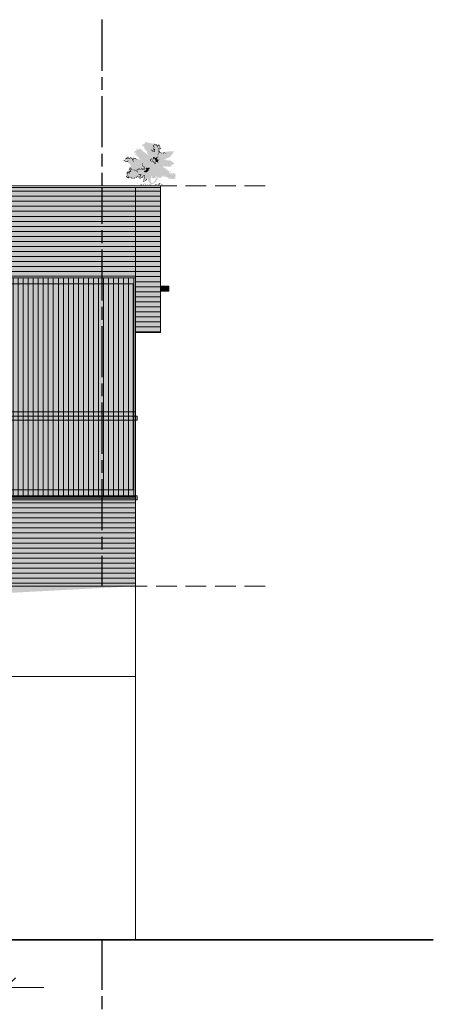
# Model space of a CAD drawing. Header units: millimetres. Extents: x -39200 to 51213, y -35420 to 51000.
# Tile 7 of 178: x 10158 to 15100, y -28666 to -16912. Entities that reach past the tile are written whole.
import ezdxf

# ---------------------------------------------------------------- set-up
doc = ezdxf.new("R2010")
doc.units = ezdxf.units.MM
doc.header["$LTSCALE"] = 100
doc.header["$PDMODE"] = 1
doc.header["$PDSIZE"] = -2
doc.linetypes.add('[LS] ISO-08 Long Dashed Short Dashed', pattern=[9.144, 6.096, -0.762, 1.524, -0.762])
doc.linetypes.add('[LS] Type-2', pattern=[3.52999, 2.469998, -1.059993])
doc.layers.get('0').update_dxf_attribs({"lineweight": 5})
for name, color, linetype, lineweight in [('5', 7, 'Continuous', 18), ('Geen', 7, 'Continuous', 9), ('Maatlijnen', 7, 'Continuous', 9), ('none', 7, 'Continuous', 13)]:
    doc.layers.add(name, color=color, linetype=linetype, lineweight=lineweight)
doc.styles.add('Century Gothic', font='Century-Gothic_9791.ttf')
doc.dimstyles.new('Arch', dxfattribs={"dimtxt": 101.056134, "dimasz": 224.482422, "dimexe": 317.5, "dimexo": 158.75, "dimgap": 158.75, "dimtad": 1, "dimdec": 4, "dimtxsty": 'Century Gothic', "dimblk": 'VW_SLASH-2', "dimblk1": 'VW_SLASH-2', "dimblk2": 'VW_SLASH-2', "dimcen": 0, "dimdle": 158.75, "dimazin": 0, "dimtfac": 1, "dimtdec": 4, "dimtix": 1, "dimtmove": 0, "dimatfit": 0, "dimldrblk": 'VW_FILLEDARROW', "dimfxl": 1, "dimfrac": 2, "dimtolj": 1, "dimarcsym": 0})
pattern_1 = [(0, (0, 0), (4e-15, -60), [])]

# ---------------------------------------------------------------- blocks, each defined once
blk = doc.blocks.new('Groep-188')
at = {"layer": 'Geen', "color": 5, "linetype": '[LS] ISO-08 Long Dashed Short Dashed', "lineweight": 25, "true_color": 0x0000ff, "transparency": 33554687}
blk.add_line((11140, -16912), (11140, -29210), dxfattribs=at)
blk = doc.blocks.new('VW_SLASH-2')
at = {"color": 0, "linetype": 'ByBlock', "lineweight": -2, "transparency": 16777216}
blk.add_line((0.707, 0), (-1, 0), dxfattribs=at)
at = {"color": 0, "linetype": 'Continuous', "lineweight": 20, "transparency": 16777216, "flags": 128}
blk.add_lwpolyline([(0.5, 0.5), (-0.5, -0.5)], dxfattribs=at)
blk = doc.blocks.new('*D255')
at = {"layer": 'Defpoints', "color": 0, "transparency": 33554687}
for p in [(9996, -27703), (9596, -27895), (9596, -28464)]:
    blk.add_point(p, dxfattribs=at)
at = {"layer": 'Maatlijnen', "color": 0, "lineweight": -2, "transparency": 33554687}
for p, q in [((9372, -28464), (9148, -28464)), ((9996, -28464), (9596, -28464)), ((10221, -28464), (10445, -28464))]:
    blk.add_line(p, q, dxfattribs=at)
at = {"layer": 'Maatlijnen', "color": 0, "lineweight": -2, "xscale": 224.482421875, "yscale": 224.482421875, "zscale": 224.482421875}
blk.add_blockref('VW_SLASH-2', (9596, -28464), dxfattribs=at)
at = {"layer": 'Maatlijnen', "color": 0, "lineweight": -2, "xscale": 224.482421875, "yscale": 224.482421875, "zscale": 224.482421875, "rotation": 180}
blk.add_blockref('VW_SLASH-2', (9996, -28464), dxfattribs=at)
at = {"layer": 'Maatlijnen', "color": 0, "lineweight": 9, "transparency": 33554687, "insert": (9796, -28334), "char_height": 151.6, "attachment_point": 5, "style": 'Century Gothic'}
blk.add_mtext('\\A1;400', dxfattribs=at)
blk = doc.blocks.new('VW_FILLEDARROW')
at = {"color": 0, "linetype": 'Continuous', "lineweight": 5, "transparency": 16777216, "flags": 128}
blk.add_lwpolyline([(-1.414, 0.379), (0, 0), (-1.414, -0.379)], close=True, dxfattribs=at)
blk = doc.blocks.new('*D258')
at = {"layer": 'Defpoints', "color": 0, "transparency": 33554687}
for p in [(11540, -23675), (9996, -24215), (9996, -28965)]:
    blk.add_point(p, dxfattribs=at)
at = {"layer": 'Maatlijnen', "color": 0, "lineweight": -2, "transparency": 33554687}
blk.add_line((11316, -28965), (10221, -28965), dxfattribs=at)
at = {"layer": 'Maatlijnen', "color": 0, "lineweight": -2, "xscale": 224.482421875, "yscale": 224.482421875, "zscale": 224.482421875, "rotation": 180}
blk.add_blockref('VW_SLASH-2', (9996, -28965), dxfattribs=at)
at = {"layer": 'Maatlijnen', "color": 0, "lineweight": -2, "xscale": 224.482421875, "yscale": 224.482421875, "zscale": 224.482421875}
blk.add_blockref('VW_SLASH-2', (11540, -28965), dxfattribs=at)
at = {"layer": 'Maatlijnen', "color": 0, "lineweight": 9, "transparency": 33554687, "insert": (10768, -28835), "char_height": 151.6, "attachment_point": 5, "style": 'Century Gothic'}
blk.add_mtext('\\A1;1544', dxfattribs=at)
blk = doc.blocks.new('Groep-193')
at = {"linetype": 'Continuous', "lineweight": 0, "true_color": 0xf8f1e2, "transparency": 33554534}
blk.add_hatch(color=7, dxfattribs=at).paths.add_polyline_path([(11540, -18895), (11840, -18895), (11840, -20645), (11540, -20645)])
blk.add_hatch(color=7, dxfattribs=at).paths.add_polyline_path([(11540, -18895), (11840, -18895), (11840, -20645), (11540, -20645)])
at = {"linetype": 'Continuous', "lineweight": 5, "true_color": 0xaaaaaa, "transparency": 33554534}
h = blk.add_hatch(dxfattribs=at)
h.set_pattern_fill('1_100 mw horizontaal geel', color=253, style=0, pattern_type=2)
h.set_pattern_definition(pattern_1)
h.paths.add_polyline_path([(11540, -18895), (11840, -18895), (11840, -20645), (11540, -20645)])
h = blk.add_hatch(dxfattribs=at)
h.set_pattern_fill('1_100 mw horizontaal geel', color=253, style=0, pattern_type=2)
h.set_pattern_definition(pattern_1)
h.paths.add_polyline_path([(11540, -18895), (11840, -18895), (11840, -20645), (11540, -20645)])
at = {"color": 7, "linetype": 'Continuous', "lineweight": 9, "transparency": 33554534, "flags": 128}
blk.add_lwpolyline([(11540, -18895), (11840, -18895), (11840, -20645), (11540, -20645)], close=True, dxfattribs=at)
blk.add_lwpolyline([(11540, -18895), (11840, -18895), (11840, -20645), (11540, -20645)], close=True, dxfattribs=at)
blk = doc.blocks.new('Groep-67')
at = {"layer": 'Geen', "linetype": 'Continuous', "lineweight": 0, "transparency": 33554687}
for points in [[(-33, 1902), (-43, 1926), (-53, 1926), (0, 2011), (-22, 2032), (-64, 2032), (-96, 2014), (-144, 2042), (-43, 2074), (-43, 2095), (-85, 2116), (-91, 2141), (-96, 2182), (-136, 2180), (-233, 2201), (-233, 2190), (-276, 2201), (-276, 2222), (-249, 2240), (-254, 2276), (-297, 2265), (-297, 2286), (-360, 2307), (-360, 2187), (-350, 2139), (-413, 2138), (-444, 2106), (-466, 2138), (-455, 2159), (-487, 2159), (-557, 2141), (-529, 2116), (-519, 2060), (-472, 2052), (-424, 2053), (-424, 2018), (-382, 1968), (-406, 1968), (-450, 1947), (-424, 1905), (-367, 1902), (-360, 1847), (-318, 1841), (-318, 1820), (-269, 1840), (-294, 1786), (-221, 1693), (-254, 1672), (-254, 1636), (-219, 1630), (-189, 1601), (-191, 1566), (-174, 1555), (-191, 1545), (-227, 1545), (-264, 1609), (-297, 1603), (-297, 1566), (-316, 1533), (-351, 1550), (-360, 1578), (-381, 1615), (-345, 1608), (-403, 1672), (-403, 1727), (-424, 1757), (-477, 1757), (-487, 1688), (-498, 1693), (-529, 1672), (-562, 1676), (-572, 1714), (-543, 1736), (-570, 1766), (-582, 1788), (-516, 1819), (-536, 1868), (-585, 1911), (-635, 1905), (-635, 1926), (-711, 1915), (-740, 1851), (-762, 1889), (-762, 1926), (-835, 1926), (-850, 1895), (-857, 1854), (-841, 1789), (-826, 1748), (-808, 1720), (-856, 1747), (-882, 1798), (-908, 1832), (-939, 1800), (-967, 1766), (-953, 1729), (-957, 1682), (-920, 1668), (-932, 1630), (-845, 1538), (-826, 1577), (-805, 1524), (-762, 1513), (-723, 1491), (-682, 1499), (-679, 1471), (-709, 1444), (-720, 1460), (-720, 1422), (-678, 1376), (-635, 1397), (-635, 1357), (-657, 1333), (-693, 1354), (-711, 1354), (-720, 1255), (-741, 1291), (-738, 1225), (-722, 1198), (-676, 1206), (-692, 1331), (-667, 1323), (-657, 1312), (-614, 1312), (-605, 1372), (-559, 1391), (-580, 1413), (-688, 1418), (-679, 1454), (-615, 1486), (-646, 1503), (-680, 1503), (-680, 1539), (-756, 1531), (-789, 1551), (-811, 1579), (-770, 1593), (-783, 1611), (-845, 1608), (-854, 1586), (-881, 1608), (-914, 1639), (-900, 1652), (-889, 1679), (-921, 1690), (-939, 1737), (-910, 1757), (-916, 1783), (-880, 1742), (-896, 1712), (-855, 1725), (-849, 1725), (-806, 1697), (-770, 1693), (-791, 1732), (-818, 1782), (-815, 1797), (-826, 1845), (-826, 1884), (-784, 1884), (-766, 1843), (-693, 1837), (-709, 1883), (-678, 1905), (-619, 1877), (-573, 1879), (-551, 1862), (-572, 1820), (-662, 1807), (-635, 1749), (-607, 1773), (-582, 1746), (-614, 1703), (-572, 1693), (-579, 1649), (-502, 1644), (-496, 1673), (-456, 1672), (-458, 1715), (-434, 1704), (-416, 1660), (-417, 1650), (-491, 1614), (-422, 1601), (-395, 1630), (-422, 1578), (-399, 1561), (-378, 1499), (-339, 1524), (-338, 1503), (-290, 1531), (-286, 1566), (-260, 1540), (-213, 1514), (-170, 1534), (-113, 1591), (-148, 1579), (-180, 1619), (-150, 1650), (-240, 1661), (-213, 1680), (-176, 1704), (-227, 1735), (-260, 1779), (-233, 1841), (-277, 1878), (-318, 1841), (-339, 1884), (-314, 1896), (-371, 1926), (-359, 1934), (-425, 1936), (-392, 1947), (-246, 1975), (-331, 1989), (-392, 2005), (-407, 2080), (-440, 2080), (-474, 2074), (-495, 2118), (-445, 2095), (-408, 2110), (-361, 2083), (-372, 2119), (-330, 2116), (-309, 2136), (-339, 2195), (-321, 2273), (-297, 2243), (-276, 2243), (-286, 2211), (-275, 2169), (-298, 2103), (-222, 2124), (-246, 2173), (-212, 2180), (-149, 2118), (-149, 2159), (-117, 2148), (-127, 2095), (-96, 2085), (-120, 2074), (-227, 2056), (-170, 2053), (-168, 1977), (-133, 2001), (-75, 1991), (-43, 2011), (-32, 2000), (-95, 1935), (-82, 1894)], [(550, 1672), (509, 1671), (489, 1705), (449, 1696), (402, 1714), (402, 1693), (381, 1693), (381, 1712), (359, 1707), (338, 1608), (297, 1615), (327, 1666), (338, 1705), (381, 1740), (351, 1757), (392, 1779), (321, 1794), (317, 1841), (307, 1841), (359, 1862), (370, 1894), (359, 1905), (322, 1899), (309, 1929), (359, 1947), (430, 1929), (450, 1947), (402, 1989), (393, 2037), (412, 2032), (412, 2053), (402, 2053), (402, 2074), (358, 2086), (359, 2106), (296, 2065), (296, 2034), (275, 1989), (258, 2000), (275, 2021), (250, 2077), (233, 2095), (233, 2148), (190, 2116), (160, 2116), (131, 2159), (112, 2165), (123, 2141), (92, 2093), (127, 2074), (105, 2053), (84, 2053), (127, 2011), (107, 1952), (84, 1947), (84, 1906), (148, 1905), (153, 1770), (63, 1778), (63, 1799), (26, 1790), (21, 1767), (0, 1778), (0, 1799), (-21, 1812), (-22, 1841), (-43, 1852), (-43, 1884), (-26, 1884), (-22, 1866), (0, 1862), (0, 1831), (22, 1815), (42, 1862), (79, 1806), (127, 1799), (127, 1857), (96, 1856), (55, 1936), (63, 1955), (78, 1956), (105, 2000), (76, 2023), (56, 2059), (63, 2110), (105, 2138), (84, 2201), (136, 2184), (156, 2160), (173, 2141), (202, 2158), (204, 2182), (252, 2169), (254, 2116), (275, 2095), (307, 2099), (317, 2140), (391, 2138), (384, 2099), (418, 2095), (423, 2063), (448, 2061), (423, 2011), (475, 1935), (465, 1894), (421, 1910), (349, 1926), (381, 1905), (381, 1873), (334, 1832), (349, 1803), (402, 1799), (423, 1778), (402, 1757), (409, 1723), (460, 1725), (508, 1704)], [(1148, 1156), (1148, 1178), (1018, 1261), (1016, 1306), (995, 1270), (984, 1289), (935, 1285), (931, 1312), (910, 1312), (910, 1291), (892, 1330), (868, 1333), (804, 1292), (725, 1361), (709, 1348), (682, 1303), (622, 1333), (635, 1361), (656, 1397), (691, 1376), (719, 1376), (735, 1438), (751, 1439), (762, 1418), (817, 1418), (848, 1428), (830, 1476), (843, 1498), (870, 1503), (898, 1460), (921, 1460), (964, 1481), (973, 1622), (1058, 1630), (1082, 1656), (1083, 1717), (1128, 1736), (1185, 1778), (1164, 1799), (1045, 1767), (1037, 1778), (1016, 1778), (943, 1800), (910, 1778), (910, 1735), (892, 1717), (889, 1757), (868, 1799), (726, 1759), (739, 1738), (863, 1778), (868, 1693), (889, 1693), (904, 1672), (928, 1682), (931, 1778), (960, 1771), (973, 1757), (1007, 1757), (1016, 1725), (1037, 1735), (1058, 1757), (1112, 1757), (1081, 1730), (1058, 1714), (1058, 1672), (1037, 1651), (1003, 1645), (928, 1634), (931, 1614), (952, 1608), (952, 1566), (931, 1545), (942, 1508), (931, 1481), (910, 1481), (901, 1499), (852, 1522), (822, 1503), (820, 1446), (801, 1439), (743, 1464), (684, 1460), (698, 1397), (645, 1418), (635, 1418), (635, 1397), (614, 1376), (555, 1398), (519, 1377), (486, 1312), (483, 1272), (536, 1270), (539, 1250), (550, 1270), (571, 1270), (544, 1291), (571, 1323), (635, 1312), (624, 1295), (667, 1291), (697, 1260), (698, 1291), (719, 1333), (730, 1323), (810, 1272), (869, 1307), (889, 1291), (899, 1285), (931, 1270), (995, 1253), (1016, 1206)], [(751, 1671), (690, 1693), (672, 1676), (677, 1714), (656, 1735), (638, 1728), (635, 1702), (624, 1682), (642, 1648), (582, 1651), (600, 1672), (609, 1696), (624, 1693), (614, 1735), (635, 1757), (698, 1735), (695, 1704), (762, 1693)], [(-1440, 1418), (-1440, 1312), (-1524, 1291), (-1524, 1270), (-1429, 1238), (-1419, 1218), (-1310, 1215), (-1285, 1267), (-1270, 1270), (-1270, 1238), (-1249, 1249), (-1270, 1291), (-1302, 1280), (-1345, 1252), (-1387, 1249), (-1466, 1278), (-1493, 1291), (-1376, 1294), (-1419, 1312), (-1419, 1418)], [(-1016, 1312), (-986, 1222), (-1025, 1227), (-1044, 1293), (-1071, 1311), (-1080, 1362), (-1091, 1397), (-1133, 1397), (-1154, 1439), (-1175, 1430), (-1166, 1405), (-1199, 1366), (-1283, 1397), (-1270, 1428), (-1292, 1454), (-1329, 1459), (-1343, 1417), (-1313, 1418), (-1313, 1380), (-1350, 1366), (-1404, 1376), (-1408, 1434), (-1369, 1407), (-1365, 1463), (-1294, 1500), (-1263, 1460), (-1239, 1407), (-1211, 1397), (-1186, 1439), (-1148, 1473), (-1165, 1486), (-1110, 1459), (-1122, 1428), (-1085, 1414), (-1045, 1385), (-1048, 1344), (-1038, 1291), (-1027, 1297)], [(-1270, 1206), (-1305, 1206), (-1281, 1174), (-1276, 1124), (-1234, 1163), (-1207, 1122), (-1216, 1096), (-1155, 1093), (-1143, 1128), (-1101, 1122), (-1101, 1093), (-1154, 1069), (-1174, 1049), (-1147, 1024), (-1111, 978), (-1062, 992), (-1031, 995), (-1016, 967), (-943, 973), (-884, 986), (-899, 1005), (-868, 1037), (-862, 1025), (-839, 1010), (-775, 1026), (-794, 1069), (-762, 1069), (-762, 1026), (-794, 995), (-775, 948), (-720, 952), (-688, 1004), (-660, 1016), (-641, 1023), (-628, 1003), (-614, 1016), (-586, 996), (-538, 1019), (-551, 1037), (-587, 1016), (-627, 1047), (-657, 1037), (-716, 1034), (-733, 990), (-762, 973), (-753, 1006), (-731, 1061), (-773, 1111), (-825, 1083), (-815, 1027), (-861, 1058), (-844, 1110), (-948, 1127), (-915, 1037), (-923, 995), (-953, 995), (-1019, 1041), (-1069, 1016), (-1121, 1026), (-1072, 1080), (-1085, 1111), (-1063, 1154), (-1159, 1154), (-1186, 1143), (-1192, 1193), (-1244, 1180)], [(-1016, 1354), (-1030, 1392), (-1020, 1414), (-971, 1327)], [(-762, 1333), (-789, 1327), (-868, 1376), (-888, 1376), (-901, 1398), (-953, 1397), (-968, 1414), (-1016, 1418), (-1004, 1446), (-950, 1427), (-932, 1418), (-910, 1426), (-895, 1412), (-889, 1426), (-868, 1418), (-868, 1397)], [(-551, 1100), (-527, 1100), (-519, 1058), (-529, 1058), (-529, 1029), (-500, 987), (-476, 984), (-466, 973), (-445, 931), (-424, 931), (-407, 857), (-422, 818), (-466, 846), (-466, 875), (-498, 868), (-498, 845), (-514, 830), (-529, 868), (-572, 868), (-572, 840), (-650, 829), (-678, 854), (-663, 897), (-734, 894), (-731, 857), (-720, 840), (-752, 816), (-805, 804), (-840, 804), (-815, 709), (-856, 719), (-856, 701), (-805, 656), (-775, 656), (-805, 772), (-758, 790), (-709, 775), (-720, 793), (-741, 804), (-707, 852), (-715, 882), (-678, 878), (-695, 854), (-664, 803), (-607, 810), (-604, 836), (-561, 815), (-521, 804), (-486, 820), (-440, 806), (-403, 804), (-381, 822), (-362, 854), (-392, 878), (-379, 901), (-403, 924), (-417, 970), (-462, 984), (-487, 1000), (-508, 1084), (-508, 1143), (-529, 1143)], [(317, 1503), (296, 1503), (275, 1460), (239, 1460), (169, 1428), (139, 1418), (152, 1474), (98, 1481), (53, 1460), (33, 1412), (100, 1410), (107, 1454), (127, 1450), (127, 1407), (67, 1397), (52, 1376), (42, 1376), (42, 1358), (-43, 1397), (-106, 1333), (-103, 1272), (-39, 1234), (16, 1240), (42, 1270), (42, 1296), (10, 1291), (18, 1280), (0, 1249), (-34, 1249), (-49, 1270), (-85, 1291), (-85, 1319), (-17, 1365), (34, 1344), (85, 1361), (112, 1385), (164, 1338), (189, 1268), (187, 1222), (180, 1174), (169, 1143), (148, 1164), (137, 1164), (116, 1217), (67, 1257), (31, 1224), (48, 1196), (50, 1162), (92, 1188), (69, 1206), (95, 1206), (99, 1166), (75, 1155), (127, 1143), (177, 1086), (211, 1206), (286, 1206), (338, 1158), (338, 1196), (320, 1223), (327, 1260), (359, 1319), (389, 1323), (383, 1349), (336, 1319), (296, 1312), (296, 1354), (254, 1376), (281, 1397), (296, 1469), (317, 1460), (338, 1481)], [(1083, 1041), (1111, 1086), (1058, 1079), (1016, 1032), (1006, 978), (973, 973), (973, 995), (889, 1066), (868, 1037), (868, 995), (766, 1000), (740, 995), (718, 1056), (677, 1058), (645, 1047), (635, 1010), (529, 984), (518, 962), (436, 982), (444, 936), (522, 902), (550, 931), (574, 886), (635, 910), (645, 910), (656, 889), (666, 868), (677, 832), (730, 836), (730, 804), (825, 815), (825, 825), (751, 836), (734, 854), (709, 857), (698, 889), (680, 896), (656, 931), (624, 920), (614, 910), (566, 952), (560, 972), (635, 973), (646, 996), (656, 1037), (698, 1016), (722, 964), (774, 944), (762, 963), (822, 973), (900, 962), (912, 1006), (963, 963), (968, 948), (1028, 952), (1044, 978), (1016, 995), (1068, 1058)], [(-1038, 783), (-1094, 820), (-1131, 883), (-1159, 899), (-1217, 910), (-1241, 887), (-1197, 857), (-1207, 821), (-1196, 815), (-1221, 790), (-1191, 764), (-1152, 704), (-1203, 698), (-1214, 727), (-1248, 718), (-1260, 677), (-1237, 626), (-1270, 635), (-1287, 676), (-1347, 692), (-1369, 623), (-1355, 577), (-1334, 585), (-1363, 544), (-1376, 550), (-1376, 500), (-1353, 499), (-1323, 487), (-1305, 476), (-1313, 465), (-1395, 465), (-1393, 432), (-1419, 423), (-1260, 317), (-1270, 402), (-1262, 398), (-1253, 386), (-1188, 392), (-1175, 370), (-1143, 360), (-1133, 329), (-1101, 338), (-1021, 338), (-946, 317), (-910, 381), (-843, 374), (-798, 411), (-762, 465), (-762, 487), (-784, 465), (-810, 465), (-836, 412), (-877, 399), (-927, 384), (-960, 352), (-1040, 349), (-1112, 382), (-1122, 360), (-1169, 381), (-1168, 409), (-1193, 423), (-1228, 402), (-1239, 422), (-1296, 430), (-1302, 388), (-1356, 413), (-1363, 442), (-1276, 444), (-1291, 487), (-1329, 519), (-1344, 538), (-1306, 555), (-1300, 606), (-1346, 607), (-1334, 650), (-1298, 635), (-1249, 592), (-1188, 608), (-1228, 677), (-1235, 698), (-1191, 670), (-1107, 690), (-1137, 728), (-1165, 783), (-1175, 846), (-1186, 873), (-1161, 875), (-1134, 833), (-1094, 789)], [(-868, 762), (-898, 728), (-927, 759), (-988, 778), (-1016, 762), (-1016, 797), (-995, 804), (-988, 786), (-914, 793), (-907, 771)], [(-762, 508), (-762, 529), (-692, 571), (-662, 556), (-635, 571), (-595, 561), (-572, 529), (-582, 511), (-604, 508), (-583, 462), (-646, 420), (-678, 423), (-678, 402), (-688, 375), (-677, 329), (-695, 317), (-699, 360), (-732, 414), (-699, 423), (-678, 444), (-657, 444), (-624, 455), (-635, 519), (-599, 529), (-635, 550), (-657, 529), (-699, 529), (-699, 550)], [(-340, 862), (-318, 846), (-318, 793), (-339, 762), (-394, 754), (-367, 719), (-424, 719), (-438, 657), (-365, 684), (-340, 644), (-297, 668), (-297, 635), (-254, 698), (-201, 709), (-220, 719), (-183, 784), (-191, 804), (-153, 829), (-130, 808), (-118, 845), (-154, 868), (-155, 926), (-170, 931), (-204, 878), (-233, 889), (-288, 910)], [(-64, -21), (0, 0), (18, 34), (114, 63), (198, 138), (358, 410), (370, 391), (402, 381), (412, 346), (444, 360), (529, 360), (529, 402), (508, 465), (529, 487), (566, 478), (578, 452), (603, 434), (635, 412), (674, 388), (677, 487), (698, 487), (698, 444), (762, 402), (762, 381), (825, 402), (882, 362), (889, 285), (930, 285), (910, 338), (988, 338), (1016, 296), (1079, 338), (1100, 296), (1122, 307), (1132, 285), (1193, 300), (1206, 338), (1259, 317), (1272, 330), (1249, 381), (1270, 423), (1249, 444), (1272, 478), (1227, 497), (1238, 546), (1300, 562), (1315, 592), (1280, 592), (1254, 566), (1206, 592), (1185, 592), (1185, 605), (1165, 617), (1111, 624), (1088, 646), (1058, 614), (1037, 571), (1005, 592), (995, 656), (995, 719), (952, 719), (952, 677), (918, 686), (882, 720), (874, 732), (856, 780), (830, 792), (816, 764), (836, 751), (808, 720), (857, 698), (856, 664), (878, 688), (882, 650), (912, 656), (963, 666), (973, 677), (995, 550), (1037, 550), (1092, 594), (1134, 564), (1156, 586), (1178, 556), (1217, 539), (1206, 518), (1206, 465), (1227, 455), (1249, 423), (1238, 412), (1216, 356), (1185, 338), (1164, 296), (1102, 356), (1016, 328), (1016, 338), (995, 360), (920, 362), (860, 418), (796, 423), (793, 412), (740, 454), (698, 529), (656, 520), (656, 484), (644, 452), (602, 474), (592, 508), (529, 518), (539, 540), (496, 522), (497, 487), (470, 478), (497, 434), (508, 381), (450, 396), (412, 391), (402, 408), (423, 465), (402, 465), (442, 522), (390, 492), (307, 540), (254, 508), (214, 456), (208, 412), (148, 381), (42, 381), (-11, 508), (-26, 488), (-43, 446), (-74, 364), (-136, 364), (-158, 312), (-191, 317), (-130, 238), (-212, 296), (-212, 360), (-170, 381), (-220, 398), (-244, 317), (-242, 256), (-204, 198), (-114, 52), (-56, 31), (-74, 0)], [(-657, 317), (-657, 338), (-635, 338), (-611, 356), (-625, 370), (-614, 402), (-604, 402), (-593, 381), (-539, 376), (-507, 414), (-529, 426), (-449, 510), (-395, 508), (-374, 460), (-383, 433), (-403, 423), (-380, 406), (-429, 300), (-423, 281), (-424, 254), (-434, 254), (-445, 233), (-466, 233), (-447, 268), (-474, 304), (-445, 322), (-415, 392), (-424, 423), (-406, 440), (-408, 482), (-445, 487), (-466, 449), (-487, 423), (-466, 402), (-535, 354), (-590, 360), (-614, 317)], [(-593, 0), (-648, -20), (-544, -36), (-529, 0)], [(-466, 211), (-484, 183), (-449, 145), (-329, 201), (-318, 233), (-280, 264), (-283, 304), (-336, 259), (-339, 214), (-381, 201), (-391, 187), (-424, 169)], [(-476, 18), (-442, -28), (-414, -4)], [(-428, 54), (-424, 21), (-382, 31)], [(-339, 0), (-390, -24), (-314, -28)], [(-356, 54), (-381, 21), (-338, 21)], [(-270, 0), (-262, -24), (-212, 0)], [(-100, 0), (-176, 0), (-100, -38)], [(132, 20), (211, -30), (242, 4), (144, 12)], [(296, 36), (334, -24), (372, 8)], [(374, 36), (384, 8), (432, -14), (424, 18), (460, 42), (408, 74), (360, 54)], [(546, 36), (494, 21), (508, 0), (560, -6)]]:
    blk.add_hatch(color=255, dxfattribs=at).paths.add_polyline_path(points)
blk = doc.blocks.new('Groep-68')
at = {"color": 255, "linetype": 'Continuous', "lineweight": 35, "transparency": 33554687}
blk.add_wipeout([(-22, 444), (-43, 423), (-30, 368), (-76, 318), (-74, 201), (-52, 128), (-6, 84), (26, 78), (102, 128), (152, 222), (233, 338), (308, 436), (294, 487), (270, 420), (260, 476), (243, 455), (240, 398), (211, 370), (211, 381), (140, 350), (130, 356), (88, 314), (14, 364), (-4, 404), (0, 460)], dxfattribs=at).dxf.layer = 'Geen'
blk = doc.blocks.new('kleine struik')
at = {"layer": 'Geen', "linetype": 'Continuous', "lineweight": 0, "true_color": 0x9faa7d, "transparency": 33554687}
blk.add_hatch(color=73, dxfattribs=at).paths.add_polyline_path([(900, 339), (1100, 296), (1216, 356), (1254, 566), (995, 550), (730, 836), (529, 984), (1006, 978), (900, 962), (1203, 1124), (995, 1253), (622, 1333), (964, 1481), (1185, 1778), (638, 1737), (421, 1724), (432, 1912), (341, 2120), (224, 2155), (-303, 2270), (-505, 2140), (-329, 1862), (-174, 1555), (-673, 1921), (-945, 1768), (-612, 1327), (-1292, 1454), (-1427, 1335), (-1324, 1232), (-1132, 1017), (-1209, 891), (-1356, 632), (-1300, 368), (-965, 336), (-837, 407), (-719, 347), (-657, 322), (-577, 358), (-507, 390), (-511, 434), (-421, 497), (-388, 472), (-408, 402), (-434, 254), (-457, 145), (-338, 204), (-319, 255), (-238, 317), (-130, 168), (12, 310), (339, 499), (416, 361), (508, 381), (515, 513), (647, 413), (697, 511), (762, 397), (856, 396), (900, 341)])
at = {"layer": 'Geen', "color": 7, "transparency": 33554687}
blk.add_blockref('Groep-67', (0, 0), dxfattribs=at)
blk.add_blockref('Groep-68', (0, 0), dxfattribs=at)
blk = doc.blocks.new('Groep-194')
at = {"layer": 'Geen', "linetype": 'Continuous', "lineweight": 0, "true_color": 0xead6c3, "transparency": 33554534}
blk.add_hatch(color=254, dxfattribs=at).paths.add_polyline_path([(11840, -20095), (11940, -20095), (11940, -20155), (11840, -20155)])
at = {"layer": 'Geen', "color": 7, "linetype": 'Continuous', "lineweight": 9, "transparency": 33554534, "flags": 128}
blk.add_lwpolyline([(11840, -20095), (11940, -20095), (11940, -20155), (11840, -20155)], close=True, dxfattribs=at)
at = {"color": 7, "transparency": 33554534}
blk.add_blockref('Groep-193', (0, 0), dxfattribs=at)
at = {"layer": 'Geen', "color": 7, "transparency": 33554544, "xscale": 0.221990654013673, "yscale": 0.221990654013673, "zscale": 0.221990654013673}
blk.add_blockref('kleine struik', (11740, -18880), dxfattribs=at)
blk = doc.blocks.new('Groep-195')
at = {"layer": 'Geen', "color": 5, "linetype": '[LS] Type-2', "lineweight": 5, "true_color": 0x0000ff, "transparency": 33554687}
for p, q in [((-12570, -18895), (13130, -18895)), ((-12570, -23675), (13130, -23675))]:
    blk.add_line(p, q, dxfattribs=at)
blk = doc.blocks.new('Groep-197')
at = {"layer": 'Geen', "linetype": 'Continuous', "lineweight": 0, "true_color": 0x726e5b, "transparency": 33554687}
for points in [[(9879, -21595), (11540, -21595), (11540, -21645), (9879, -21645)], [(9879, -21645), (11560, -21645), (11560, -21695), (9879, -21695)]]:
    blk.add_hatch(color=251, dxfattribs=at).paths.add_polyline_path(points)
at = {"layer": 'Geen', "color": 7, "linetype": 'Continuous', "lineweight": 9, "transparency": 33554687, "flags": 128}
for points in [[(9879, -21595), (11540, -21595), (11540, -21645), (9879, -21645)], [(9879, -21645), (11560, -21645), (11560, -21695), (9879, -21695)]]:
    blk.add_lwpolyline(points, close=True, dxfattribs=at)
blk = doc.blocks.new('Groep-198')
at = {"linetype": 'Continuous', "lineweight": 0, "true_color": 0x403d35, "transparency": 33554585}
blk.add_hatch(color=250, dxfattribs=at).paths.add_polyline_path([(10029, -22525), (10029, -21695), (9969, -21695), (9969, -21645), (10029, -21645), (10029, -19995), (9809, -19995), (9809, -22595), (9949, -22595), (9949, -22525)])
at = {"layer": '5', "linetype": 'Continuous', "lineweight": 0, "true_color": 0x403d35, "transparency": 33554585}
for points in [[(11540, -19995), (10029, -19995), (10029, -20215), (11540, -20215), (11540, -20145), (11540, -20145)], [(11540, -21695), (10029, -21695), (10029, -21720), (11540, -21720), (11540, -21712), (11540, -21712)]]:
    blk.add_hatch(color=250, dxfattribs=at).paths.add_polyline_path(points)
at = {"layer": '5', "linetype": 'Continuous', "lineweight": 0, "true_color": 0x7f7b66, "transparency": 33554687}
blk.add_hatch(color=8, dxfattribs=at).paths.add_polyline_path([(11560, -22595), (9809, -22595), (9809, -22645), (11560, -22645)])
at = {"layer": 'Geen', "linetype": 'Continuous', "lineweight": 0, "true_color": 0x4c4a3d, "transparency": 33554687}
blk.add_hatch(color=59, dxfattribs=at).paths.add_polyline_path([(9809, -19995), (11540, -19995), (11540, -22595), (9809, -22595)])
at = {"layer": 'Geen', "linetype": 'Continuous', "lineweight": 5, "transparency": 33554687}
h = blk.add_hatch(color=256, dxfattribs=at)
h.set_gradient(color1=(158, 170, 158))
h.paths.add_polyline_path([(9879, -20065), (11515, -20065), (11515, -22525), (9879, -22525)])
at = {"layer": '5', "color": 59, "lineweight": 5, "true_color": 0x4c4a3d, "transparency": 33554687, "flags": 128}
blk.add_lwpolyline([(11560, -22595), (9809, -22595), (9809, -22645), (11560, -22645)], close=True, dxfattribs=at)
at = {"layer": 'Geen', "color": 7, "linetype": 'Continuous', "lineweight": 9, "transparency": 33554687, "flags": 128}
blk.add_lwpolyline([(9809, -19995), (11540, -19995), (11540, -22595), (9809, -22595)], close=True, dxfattribs=at)
at = {"layer": 'Geen', "color": 59, "linetype": 'Continuous', "lineweight": 9, "true_color": 0x56483a, "transparency": 33554687, "flags": 128}
blk.add_lwpolyline([(9879, -20065), (11515, -20065), (11515, -22525), (9879, -22525)], close=True, dxfattribs=at)
at = {"layer": '5', "color": 7, "transparency": 33554687}
blk.add_blockref('Groep-197', (0, 0), dxfattribs=at)
blk = doc.blocks.new('Groep-218')
at = {"linetype": 'Continuous', "lineweight": 0, "true_color": 0x807855, "transparency": 33554687}
blk.add_hatch(color=57, dxfattribs=at).paths.add_polyline_path([(-9163.3, -22594.9), (11540.2, -22594.9), (11540.2, -22624.9), (-9163.3, -22624.9)])
at = {"layer": 'Geen', "linetype": 'Continuous', "lineweight": 0, "true_color": 0x807855, "transparency": 33554687}
blk.add_hatch(color=57, dxfattribs=at).paths.add_polyline_path([(-9163.3, -19994.9), (11540.2, -19994.9), (11540.2, -22604.9), (-9163.3, -22604.9)])
at = {"layer": 'Geen', "linetype": 'Continuous', "lineweight": 5, "true_color": 0xaaaaaa, "transparency": 33554687}
h = blk.add_hatch(dxfattribs=at)
h.set_pattern_fill('1_100 mw VERT kleur 2', color=253, style=0, pattern_type=2)
h.set_pattern_definition([(90, (0, 0), (-60, -9e-14), [])])
h.paths.add_polyline_path([(-9163.3, -19994.9), (11540.2, -19994.9), (11540.2, -22604.9), (-9163.3, -22604.9)])
at = {"layer": 'Geen', "linetype": 'Continuous', "lineweight": 0, "true_color": 0xf8f1e2, "transparency": 33554687}
blk.add_hatch(color=7, dxfattribs=at).paths.add_polyline_path([(-9163.3, -22594.9), (11540.2, -22594.9), (11540.2, -23674.9), (-9163.3, -23674.9)])
at = {"layer": 'Geen', "linetype": 'Continuous', "lineweight": 5, "true_color": 0xaaaaaa, "transparency": 33554687}
h = blk.add_hatch(dxfattribs=at)
h.set_pattern_fill('1_100 mw horizontaal geel', color=253, style=0, pattern_type=2)
h.set_pattern_definition(pattern_1)
h.paths.add_polyline_path([(-9163.3, -22594.9), (11540.2, -22594.9), (11540.2, -23674.9), (-9163.3, -23674.9)])
at = {"color": 251, "linetype": 'Continuous', "lineweight": 5, "true_color": 0x555555, "transparency": 33554687, "flags": 128}
blk.add_lwpolyline([(-9163.3, -22594.9), (11540.2, -22594.9), (11540.2, -22624.9), (-9163.3, -22624.9)], close=True, dxfattribs=at)
at = {"layer": 'Geen', "color": 7, "linetype": 'Continuous', "lineweight": 9, "transparency": 33554687, "flags": 128}
for points in [[(-9163.3, -19994.9), (11540.2, -19994.9), (11540.2, -22604.9), (-9163.3, -22604.9)], [(-9163.3, -22594.9), (11540.2, -22594.9), (11540.2, -23674.9), (-9163.3, -23674.9)]]:
    blk.add_lwpolyline(points, close=True, dxfattribs=at)
at = {"color": 255, "linetype": 'Continuous', "lineweight": 9, "transparency": 33554526}
blk.add_wipeout([(9996.5, -23754.9), (11540.2, -23754.9), (11540.2, -27894.9), (9996.5, -27894.9)], dxfattribs=at).dxf.layer = 'Geen'
at = {"layer": 'Geen', "color": 115, "linetype": 'Continuous', "lineweight": 35, "true_color": 0x5c997a, "transparency": 33554687}
blk.add_line((-13400, -27894.9), (15100, -27894.9), dxfattribs=at)
at = {"layer": 'Geen', "color": 253, "linetype": 'Continuous', "lineweight": 9, "true_color": 0xaaaaaa, "transparency": 33554687, "flags": 128}
blk.add_lwpolyline([(9996.5, -23754.9), (11540.2, -23754.9), (11540.2, -27894.9), (9996.5, -27894.9)], close=True, dxfattribs=at)
at = {"color": 7, "transparency": 33554534}
blk.add_blockref('Groep-194', (0, 0), dxfattribs=at)
at = {"layer": 'Geen', "linetype": 'Continuous', "lineweight": 0, "true_color": 0xf8f1e2, "transparency": 33554687}
blk.add_hatch(color=7, dxfattribs=at).paths.add_polyline_path([(-9163.3, -18894.9), (11540.2, -18894.9), (11540.2, -19974.9), (-9163.3, -19974.9)])
at = {"layer": 'Geen', "linetype": 'Continuous', "lineweight": 5, "true_color": 0xaaaaaa, "transparency": 33554687}
h = blk.add_hatch(dxfattribs=at)
h.set_pattern_fill('1_100 mw horizontaal geel', color=253, style=0, pattern_type=2)
h.set_pattern_definition(pattern_1)
h.paths.add_polyline_path([(-9163.3, -18894.9), (11540.2, -18894.9), (11540.2, -19974.9), (-9163.3, -19974.9)])
at = {"layer": 'Geen', "color": 7, "linetype": 'Continuous', "lineweight": 9, "transparency": 33554687, "flags": 128}
blk.add_lwpolyline([(-9163.3, -18894.9), (11540.2, -18894.9), (11540.2, -19974.9), (-9163.3, -19974.9)], close=True, dxfattribs=at)
at = {"color": 5, "true_color": 0x0000ff, "transparency": 33554687}
blk.add_blockref('Groep-195', (0, 0), dxfattribs=at)
at = {"layer": '5', "color": 7, "transparency": 33554554}
blk.add_blockref('Groep-198', (0, 0), dxfattribs=at)
at = {"color": 255, "linetype": 'Continuous', "lineweight": 5, "transparency": 33554687}
blk.add_wipeout([(-9463.3, -18894.9), (11840.2, -18894.9), (11840.2, -18914.9), (-9463.3, -18914.9)], dxfattribs=at)
at = {"color": 255, "linetype": 'Continuous', "lineweight": 9, "transparency": 33554526}
blk.add_wipeout([(9996.5, -23674.9), (11540.2, -23674.9), (11540.2, -24754.9), (9996.5, -24754.9)], dxfattribs=at).dxf.layer = 'Geen'
at = {"color": 251, "linetype": 'Continuous', "lineweight": 5, "true_color": 0x555555, "transparency": 33554687, "flags": 128}
blk.add_lwpolyline([(-9463.3, -18894.9), (11840.2, -18894.9), (11840.2, -18914.9), (-9463.3, -18914.9)], close=True, dxfattribs=at)
at = {"layer": 'Geen', "color": 253, "linetype": 'Continuous', "lineweight": 9, "true_color": 0xaaaaaa, "transparency": 33554687, "flags": 128}
blk.add_lwpolyline([(9996.5, -23674.9), (11540.2, -23674.9), (11540.2, -24754.9), (9996.5, -24754.9)], close=True, dxfattribs=at)
at = {"layer": 'Geen', "color": 250, "linetype": 'Continuous', "true_color": 0x444444, "transparency": 33554610}
blk.add_solid([(-7198.1, -23674.9), (11540.2, -23674.9), (-7198.1, -24674.9), (11540.2, -23674.9)], dxfattribs=at)
blk = doc.blocks.new('Groep-222')
at = {"color": 7, "transparency": 33554687}
blk.add_blockref('Groep-188', (0, 0), dxfattribs=at)
at = {"layer": 'Maatlijnen', "color": 5, "lineweight": 9, "true_color": 0x0000ff, "transparency": 33554687}
for base, p1, p2, picture, middle in [((9996.5, -28964.9), (11540.2, -23674.9), (9996.5, -24214.9), '*D258', (10768.4, -28835.3)), ((9596.5, -28463.6), (9996.5, -27702.9), (9596.5, -27894.9), '*D255', (9796.5, -28334))]:
    dim = blk.add_linear_dim(base=base, p1=p1, p2=p2, dimstyle='Arch', override={"dimtxt": 151.584201, "dimgap": 50, "dimdec": 0, "dimpost": '<>', "dimtxsty": 'Century Gothic', "dimse1": 1, "dimse2": 1, "dimtmove": 2}, dxfattribs=at)
    dim.commit()
    dim.dimension.update_dxf_attribs({"geometry": picture, "text_midpoint": middle})
at = {"color": 7, "transparency": 33554687}
blk.add_blockref('Groep-218', (0, 0), dxfattribs=at)

msp = doc.modelspace()

# ---------------------------------------------------------------- block references
at = {"layer": 'none', "color": 7}
msp.add_blockref('Groep-222', (0, 0), dxfattribs=at)

doc.saveas('drawing.dxf')
